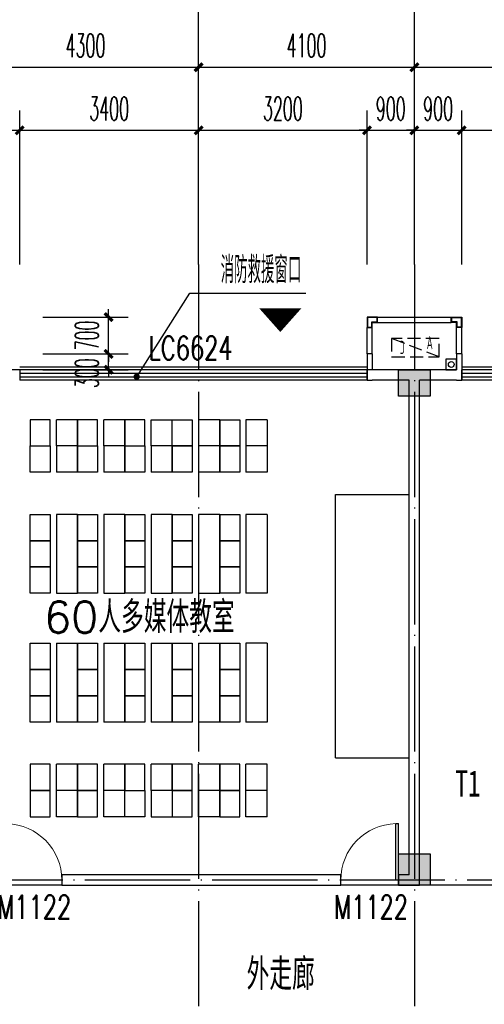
# Model space of a CAD drawing. Extents: x 1779708 to 7299578, y -1121471 to 88434.
# Tile 234 of 256: x 4365967 to 4374795, y -934906 to -916190. Entities that reach past the tile are written whole.
import ezdxf

# ---------------------------------------------------------------- set-up
doc = ezdxf.new("R2010")
doc.units = 0
doc.header["$LTSCALE"] = 1000
doc.header["$MEASUREMENT"] = 0
doc.linetypes.add('DASH', pattern=[0.35, 0.25, -0.1])
doc.linetypes.add('DOTE', pattern=[2.42, 2, -0.2, 0.02, -0.2])
doc.layers.get('0').update_dxf_attribs({"linetype": 'CONTINUOUS'})
doc.layers.get('Defpoints').update_dxf_attribs({"linetype": 'CONTINUOUS'})
for name, color, linetype in [('11111111111111111111111111111', 50, 'DASH'), ('AXIS', 3, 'CONTINUOUS'), ('DIM_LEAD', 3, 'CONTINUOUS'), ('DIM_污水', 3, 'CONTINUOUS'), ('DOTE', 1, 'DOTE'), ('FUR', 9, 'CONTINUOUS'), ('GGSignatureLayer', 7, 'CONTINUOUS'), ('P_PS_DIM', 1, 'CONTINUOUS'), ('PUB_DIM', 3, 'CONTINUOUS'), ('PUB_TEXT', 7, 'CONTINUOUS'), ('SPACE', 7, 'CONTINUOUS'), ('STAIR', 2, 'CONTINUOUS'), ('WALL', 255, 'CONTINUOUS'), ('WINDOW', 2, 'CONTINUOUS'), ('WINDOW_TEXT', 7, 'CONTINUOUS'), ('墙柱', 2, 'CONTINUOUS'), ('室外构件', 4, 'CONTINUOUS'), ('看线', 3, 'CONTINUOUS'), ('空调机位表示', 70, 'CONTINUOUS')]:
    doc.layers.add(name, color=color, linetype=linetype)
doc.styles.add('-宋体', font='simhei.ttf', dxfattribs={"width": 0.7})
doc.styles.add('_TCH_DIM', font='SIMPLEX.shx', dxfattribs={"width": 0.7, "bigfont": 'GBCBIG.shx'})
doc.styles.add('_TCH_DIM_T3', font='SIMPLEX.shx', dxfattribs={"width": 0.494118, "bigfont": 'GBCBIG.shx'})
doc.styles.add('_TCH_SPACE', font='SIMPLEX', dxfattribs={"height": 5, "bigfont": 'GBCBIG'})
doc.styles.add('_TCH_WINDOW', font='SIMPLEX', dxfattribs={"height": 3.5, "bigfont": 'GBCBIG'})
doc.styles.get("Standard").update_dxf_attribs({"font": 'GBENOR', "bigfont": 'GBCBIG'})
doc.dimstyles.new('_TCH_ARCH&&150', dxfattribs={"dimtxt": 446.25, "dimasz": 150, "dimexe": 375, "dimexo": 450, "dimgap": 189.375, "dimtad": 1, "dimdec": 0, "dimzin": 0, "dimdsep": 46, "dimtxsty": '_TCH_DIM_T3', "dimblk": 'ARCHTICK', "dimcen": 0.09, "dimdle": 225, "dimclrt": 7, "dimazin": 2, "dimtfac": 1, "dimtdec": 0, "dimtix": 1, "dimtmove": 2, "dimatfit": 3, "dimfxl": 250, "dimtolj": 1, "dimtzin": 0, "dimarcsym": 0})

# ---------------------------------------------------------------- blocks, each defined once
blk = doc.blocks.new('_ArchTick')
at = {"color": 0, "linetype": 'ByBlock', "const_width": 0.4}
blk.add_lwpolyline([(-0.5, -0.5), (0.5, 0.5)], dxfattribs=at)
blk = doc.blocks.new('*D6815')
at = {"layer": 'AXIS', "color": 0, "lineweight": -2, "transparency": 16777216}
for p, q in [((51200, 149650), (51200, 153325)), ((55500, 149650), (55500, 153325)), ((50975, 152950), (55725, 152950))]:
    blk.add_line(p, q, dxfattribs=at)
at = {"layer": 'Defpoints', "color": 0, "transparency": 16777216}
for p in [(55500, 152950), (51200, 149200), (55500, 149200)]:
    blk.add_point(p, dxfattribs=at)
at = {"layer": 'AXIS', "color": 0, "lineweight": -2, "transparency": 16777216, "xscale": 150, "yscale": 150, "zscale": 150, "rotation": 180}
blk.add_blockref('_ArchTick', (51200, 152950), dxfattribs=at)
at = {"layer": 'AXIS', "color": 0, "lineweight": -2, "transparency": 16777216, "xscale": 150, "yscale": 150, "zscale": 150}
blk.add_blockref('_ArchTick', (55500, 152950), dxfattribs=at)
at = {"layer": 'AXIS', "color": 7, "transparency": 16777216, "insert": (53350, 153363), "char_height": 446.2, "attachment_point": 5, "style": '_TCH_DIM_T3'}
blk.add_mtext('\\A1;4300', dxfattribs=at)
blk = doc.blocks.new('*D6816')
at = {"layer": 'AXIS', "color": 0, "lineweight": -2, "transparency": 16777216}
for p, q in [((55500, 149650), (55500, 153325)), ((59600, 149650), (59600, 153325)), ((55275, 152950), (59825, 152950))]:
    blk.add_line(p, q, dxfattribs=at)
at = {"layer": 'Defpoints', "color": 0, "transparency": 16777216}
for p in [(59600, 152950), (55500, 149200), (59600, 149200)]:
    blk.add_point(p, dxfattribs=at)
at = {"layer": 'AXIS', "color": 0, "lineweight": -2, "transparency": 16777216, "xscale": 150, "yscale": 150, "zscale": 150, "rotation": 180}
blk.add_blockref('_ArchTick', (55500, 152950), dxfattribs=at)
at = {"layer": 'AXIS', "color": 0, "lineweight": -2, "transparency": 16777216, "xscale": 150, "yscale": 150, "zscale": 150}
blk.add_blockref('_ArchTick', (59600, 152950), dxfattribs=at)
at = {"layer": 'AXIS', "color": 7, "transparency": 16777216, "insert": (57550, 153363), "char_height": 446.2, "attachment_point": 5, "style": '_TCH_DIM_T3'}
blk.add_mtext('\\A1;4100', dxfattribs=at)
blk = doc.blocks.new('*D6817')
at = {"layer": 'AXIS', "color": 0, "lineweight": -2, "transparency": 16777216}
for p, q in [((59600, 149650), (59600, 153325)), ((64000, 149650), (64000, 153325)), ((59375, 152950), (64225, 152950))]:
    blk.add_line(p, q, dxfattribs=at)
at = {"layer": 'Defpoints', "color": 0, "transparency": 16777216}
for p in [(64000, 152950), (59600, 149200), (64000, 149200)]:
    blk.add_point(p, dxfattribs=at)
at = {"layer": 'AXIS', "color": 0, "lineweight": -2, "transparency": 16777216, "xscale": 150, "yscale": 150, "zscale": 150, "rotation": 180}
blk.add_blockref('_ArchTick', (59600, 152950), dxfattribs=at)
at = {"layer": 'AXIS', "color": 0, "lineweight": -2, "transparency": 16777216, "xscale": 150, "yscale": 150, "zscale": 150}
blk.add_blockref('_ArchTick', (64000, 152950), dxfattribs=at)
at = {"layer": 'AXIS', "color": 7, "transparency": 16777216, "insert": (61800, 153363), "char_height": 446.2, "attachment_point": 5, "style": '_TCH_DIM_T3'}
blk.add_mtext('\\A1;4400', dxfattribs=at)
blk = doc.blocks.new('zy')
at = {"layer": 'FUR', "color": 253}
for p, q in [((3615193, -1996551), (3615193, -1997051)), ((3615593, -1996551), (3615593, -1997051))]:
    blk.add_line(p, q, dxfattribs=at)
blk.add_lwpolyline([(3614693, -1996551), (3615073, -1996551), (3615073, -1997051), (3614693, -1997051)], close=True, dxfattribs=at)
blk = doc.blocks.new('A$C62770E1D')
at = {"layer": 'FUR'}
for p, q in [((2700, 7600), (2300, 7600)), ((3600, 7600), (3200, 7600)), ((4100, 7600), (4500, 7600)), ((5400, 7600), (5000, 7600)), ((6300, 7600), (5900, 7600)), ((2700, 7100), (2300, 7100)), ((2700, 7100), (2300, 7100)), ((2700, 7100), (2300, 7100)), ((2700, 7100), (2300, 7100)), ((3600, 7100), (3200, 7100)), ((3600, 7100), (3200, 7100)), ((4500, 7100), (4100, 7100)), ((5400, 7100), (5000, 7100)), ((6300, 7100), (5900, 7100)), ((2700, 6600), (2300, 6600)), ((3600, 6600), (3200, 6600)), ((4500, 6600), (4100, 6600)), ((5400, 6600), (5000, 6600)), ((6300, 6600), (5900, 6600)), ((2700, 5800), (2300, 5800)), ((3600, 5800), (3200, 5800)), ((4500, 5800), (4100, 5800)), ((5400, 5800), (5000, 5800)), ((6300, 5800), (5900, 5800)), ((2700, 1850), (2300, 1850)), ((3600, 1850), (3200, 1850)), ((4500, 1850), (4100, 1850)), ((5400, 1850), (5000, 1850)), ((6300, 1850), (5900, 1850)), ((2700, 1050), (2300, 1050)), ((3600, 1050), (3200, 1050)), ((4500, 1050), (4100, 1050)), ((5400, 1050), (5000, 1050)), ((6300, 1050), (5900, 1050)), ((2700, 550), (2300, 550)), ((2700, 550), (2300, 550)), ((3600, 550), (3200, 550)), ((3600, 550), (3200, 550)), ((4500, 550), (4100, 550)), ((5400, 550), (5000, 550)), ((6300, 550), (5900, 550)), ((2700, 50), (2300, 50)), ((3600, 50), (3200, 50)), ((5400, 50), (5000, 50)), ((6300, 50), (5900, 50))]:
    blk.add_line(p, q, dxfattribs=at)
at = {"layer": 'FUR', "color": 9}
for p, q in [((7600, 1175), (7600, 6175)), ((7600, 6175), (9000, 6175)), ((7600, 1175), (9000, 1175))]:
    blk.add_line(p, q, dxfattribs=at)
at = {"layer": 'FUR', "color": 253}
for p, q in [((4100, 550), (4100, 50)), ((4500, 550), (4500, 50)), ((4100, 50), (4500, 50))]:
    blk.add_line(p, q, dxfattribs=at)
at = {"layer": 'FUR'}
for points in [[(2300, 4300), (2700, 4300)], [(3200, 4300), (3600, 4300)], [(4100, 4300), (4500, 4300)], [(5000, 4300), (5400, 4300)], [(6300, 4300), (5900, 4300)], [(2300, 3350), (2700, 3350)], [(3200, 3350), (3600, 3350)], [(4100, 3350), (4500, 3350)], [(5000, 3350), (5400, 3350)], [(6300, 3350), (5900, 3350)]]:
    blk.add_lwpolyline(points, dxfattribs=at)
at = {"layer": 'FUR', "color": 253}
blk.add_lwpolyline([(3600, 550), (3980, 550), (3980, 50), (3600, 50)], close=True, dxfattribs=at)
at = {"layer": 'FUR', "xscale": -1, "rotation": 180}
for p in [(-3612893, -1989451), (-3611993, -1989451), (-3611093, -1989451)]:
    blk.add_blockref('zy', p, dxfattribs=at)
at = {"layer": 'FUR'}
for p in [(-3610193, 2004151), (-3609293, 2004151), (-3612893, 2003651), (-3611993, 2003651), (-3611093, 2003651), (-3610193, 2003651), (-3609293, 2003651), (-3612893, 2002351), (-3611993, 2002351), (-3611093, 2002351), (-3610193, 2002351), (-3609293, 2002351), (-3612893, 2001851), (-3611993, 2001851), (-3611093, 2001851), (-3610193, 2001851), (-3609293, 2001851), (-3612893, 2001351), (-3611993, 2001351), (-3611093, 2001351), (-3610193, 2001351), (-3609293, 2001351), (-3612893, 1999901), (-3611993, 1999901), (-3611093, 1999901), (-3610193, 1999901), (-3609293, 1999901), (-3612893, 1999401), (-3611993, 1999401), (-3611093, 1999401), (-3610193, 1999401), (-3609293, 1999401), (-3612893, 1998901), (-3611993, 1998901), (-3611093, 1998901), (-3610193, 1998901), (-3609293, 1998901)]:
    blk.add_blockref('zy', p, dxfattribs=at)
at = {"layer": 'FUR', "extrusion": (0, 0, -1), "zscale": -1, "rotation": 180}
for p in [(3612893, -1996001), (3611993, -1996001), (3611093, -1996001), (3610193, -1996001), (3609293, -1996001), (3612893, -1996501), (3611993, -1996501), (3610193, -1996501), (3609293, -1996501)]:
    blk.add_blockref('zy', p, dxfattribs=at)
blk = doc.blocks.new('A$C46E9187A')
at = {"layer": '空调机位表示', "linetype": 'DASH'}
blk.add_lwpolyline([(0, 0), (0, 350), (900, 350), (900, 0)], close=True, dxfattribs=at)
blk.add_lwpolyline([(0, 0), (900, 350)], dxfattribs=at)
at = {"layer": '空调机位表示', "width": 0.6}
for s, p in [('A', (118, 145)), ('C', (651, 55))]:
    blk.add_text(s, height=250, dxfattribs=at).set_placement(p)
blk = doc.blocks.new('a1')
at = {"layer": '11111111111111111111111111111'}
for p, q in [((59122, 49136), (59122, 48936)), ((59322, 49136), (59122, 49136)), ((59322, 48936), (59322, 49136)), ((59122, 48936), (59322, 48936))]:
    blk.add_line(p, q, dxfattribs=at)
blk = doc.blocks.new('$WINLIB2D$00000001')
at = {"color": 0}
for points in [[(-0.5, 0.5), (-0.5, -0.5)], [(-0.5, 0.5), (0.5, 0.5)], [(0.5, -0.5), (0.5, 0.5)], [(0.5, 0.1667), (-0.5, 0.1667)], [(0.5, -0.1667), (-0.5, -0.1667)], [(-0.5, -0.5), (0.5, -0.5)]]:
    blk.add_lwpolyline(points, dxfattribs=at)
blk = doc.blocks.new('$DorLib2D$00000001')
for p, q in [((0.45, 0.975), (0.5, 0.975)), ((0.45, 0), (0.45, 0.975)), ((0.5, 0), (0.5, 0.975)), ((0.5, 0), (0.45, 0))]:
    blk.add_line(p, q)
at = {"lineweight": 13}
blk.add_arc((0.475, 0), 0.975, 91.4693, 180, dxfattribs=at)
blk = doc.blocks.new('*D4647')
at = {"layer": 'Defpoints', "color": 0, "transparency": 16777216}
for p in [(4377567, -918293), (4374367, -921293), (4377567, -921293)]:
    blk.add_point(p, dxfattribs=at)
at = {"layer": 'PUB_DIM', "color": 0, "lineweight": -2, "transparency": 16777216}
for p, q in [((4374367, -920843), (4374367, -917918)), ((4377567, -920843), (4377567, -917918)), ((4374142, -918293), (4377792, -918293))]:
    blk.add_line(p, q, dxfattribs=at)
at = {"layer": 'PUB_DIM', "color": 0, "lineweight": -2, "transparency": 16777216, "xscale": 150, "yscale": 150, "zscale": 150, "rotation": 180}
blk.add_blockref('_ArchTick', (4374367, -918293), dxfattribs=at)
at = {"layer": 'PUB_DIM', "color": 0, "lineweight": -2, "transparency": 16777216, "xscale": 150, "yscale": 150, "zscale": 150}
blk.add_blockref('_ArchTick', (4377567, -918293), dxfattribs=at)
at = {"layer": 'PUB_DIM', "color": 7, "transparency": 16777216, "insert": (4375967, -917881), "char_height": 446.2, "attachment_point": 5, "style": '_TCH_DIM_T3'}
blk.add_mtext('\\A1;3200', dxfattribs=at)
blk = doc.blocks.new('*D4648')
at = {"layer": 'Defpoints', "color": 0, "transparency": 16777216}
for p in [(4374367, -918293), (4373467, -921293), (4374367, -921293)]:
    blk.add_point(p, dxfattribs=at)
at = {"layer": 'PUB_DIM', "color": 0, "lineweight": -2, "transparency": 16777216}
for p, q in [((4373467, -920843), (4373467, -917918)), ((4374367, -920843), (4374367, -917918)), ((4373467, -918293), (4373317, -918293)), ((4373467, -918293), (4374367, -918293)), ((4374367, -918293), (4374517, -918293))]:
    blk.add_line(p, q, dxfattribs=at)
at = {"layer": 'PUB_DIM', "color": 0, "lineweight": -2, "transparency": 16777216, "xscale": 150, "yscale": 150, "zscale": 150}
blk.add_blockref('_ArchTick', (4373467, -918293), dxfattribs=at)
at = {"layer": 'PUB_DIM', "color": 0, "lineweight": -2, "transparency": 16777216, "xscale": 150, "yscale": 150, "zscale": 150, "rotation": 180}
blk.add_blockref('_ArchTick', (4374367, -918293), dxfattribs=at)
at = {"layer": 'PUB_DIM', "color": 7, "transparency": 16777216, "insert": (4373917, -917881), "char_height": 446.2, "attachment_point": 5, "style": '_TCH_DIM_T3'}
blk.add_mtext('\\A1;900', dxfattribs=at)
blk = doc.blocks.new('*D4649')
at = {"layer": 'Defpoints', "color": 0, "transparency": 16777216}
for p in [(4373467, -918293), (4372567, -921293), (4373467, -921293)]:
    blk.add_point(p, dxfattribs=at)
at = {"layer": 'PUB_DIM', "color": 0, "lineweight": -2, "transparency": 16777216}
for p, q in [((4372567, -920843), (4372567, -917918)), ((4373467, -920843), (4373467, -917918)), ((4372567, -918293), (4372417, -918293)), ((4372567, -918293), (4373467, -918293)), ((4373467, -918293), (4373617, -918293))]:
    blk.add_line(p, q, dxfattribs=at)
at = {"layer": 'PUB_DIM', "color": 0, "lineweight": -2, "transparency": 16777216, "xscale": 150, "yscale": 150, "zscale": 150}
blk.add_blockref('_ArchTick', (4372567, -918293), dxfattribs=at)
at = {"layer": 'PUB_DIM', "color": 0, "lineweight": -2, "transparency": 16777216, "xscale": 150, "yscale": 150, "zscale": 150, "rotation": 180}
blk.add_blockref('_ArchTick', (4373467, -918293), dxfattribs=at)
at = {"layer": 'PUB_DIM', "color": 7, "transparency": 16777216, "insert": (4373017, -917881), "char_height": 446.2, "attachment_point": 5, "style": '_TCH_DIM_T3'}
blk.add_mtext('\\A1;900', dxfattribs=at)
blk = doc.blocks.new('*D4650')
at = {"layer": 'Defpoints', "color": 0, "transparency": 16777216}
for p in [(4372567, -918293), (4369367, -921293), (4372567, -921293)]:
    blk.add_point(p, dxfattribs=at)
at = {"layer": 'PUB_DIM', "color": 0, "lineweight": -2, "transparency": 16777216}
for p, q in [((4369367, -920843), (4369367, -917918)), ((4372567, -920843), (4372567, -917918)), ((4369142, -918293), (4372792, -918293))]:
    blk.add_line(p, q, dxfattribs=at)
at = {"layer": 'PUB_DIM', "color": 0, "lineweight": -2, "transparency": 16777216, "xscale": 150, "yscale": 150, "zscale": 150, "rotation": 180}
blk.add_blockref('_ArchTick', (4369367, -918293), dxfattribs=at)
at = {"layer": 'PUB_DIM', "color": 0, "lineweight": -2, "transparency": 16777216, "xscale": 150, "yscale": 150, "zscale": 150}
blk.add_blockref('_ArchTick', (4372567, -918293), dxfattribs=at)
at = {"layer": 'PUB_DIM', "color": 7, "transparency": 16777216, "insert": (4370967, -917881), "char_height": 446.2, "attachment_point": 5, "style": '_TCH_DIM_T3'}
blk.add_mtext('\\A1;3200', dxfattribs=at)
blk = doc.blocks.new('*D4651')
at = {"layer": 'Defpoints', "color": 0, "transparency": 16777216}
for p in [(4369367, -918293), (4365967, -921293), (4369367, -921293)]:
    blk.add_point(p, dxfattribs=at)
at = {"layer": 'PUB_DIM', "color": 0, "lineweight": -2, "transparency": 16777216}
for p, q in [((4365967, -920843), (4365967, -917918)), ((4369367, -920843), (4369367, -917918)), ((4365742, -918293), (4369592, -918293))]:
    blk.add_line(p, q, dxfattribs=at)
at = {"layer": 'PUB_DIM', "color": 0, "lineweight": -2, "transparency": 16777216, "xscale": 150, "yscale": 150, "zscale": 150, "rotation": 180}
blk.add_blockref('_ArchTick', (4365967, -918293), dxfattribs=at)
at = {"layer": 'PUB_DIM', "color": 0, "lineweight": -2, "transparency": 16777216, "xscale": 150, "yscale": 150, "zscale": 150}
blk.add_blockref('_ArchTick', (4369367, -918293), dxfattribs=at)
at = {"layer": 'PUB_DIM', "color": 7, "transparency": 16777216, "insert": (4367667, -917881), "char_height": 446.2, "attachment_point": 5, "style": '_TCH_DIM_T3'}
blk.add_mtext('\\A1;3400', dxfattribs=at)
blk = doc.blocks.new('*D4652')
at = {"layer": 'Defpoints', "color": 0, "transparency": 16777216}
for p in [(4365967, -918293), (4365067, -921293), (4365967, -921293)]:
    blk.add_point(p, dxfattribs=at)
at = {"layer": 'PUB_DIM', "color": 0, "lineweight": -2, "transparency": 16777216}
for p, q in [((4365067, -920843), (4365067, -917918)), ((4365967, -920843), (4365967, -917918)), ((4365067, -918293), (4364917, -918293)), ((4365067, -918293), (4365967, -918293)), ((4365967, -918293), (4366117, -918293))]:
    blk.add_line(p, q, dxfattribs=at)
at = {"layer": 'PUB_DIM', "color": 0, "lineweight": -2, "transparency": 16777216, "xscale": 150, "yscale": 150, "zscale": 150}
blk.add_blockref('_ArchTick', (4365067, -918293), dxfattribs=at)
at = {"layer": 'PUB_DIM', "color": 0, "lineweight": -2, "transparency": 16777216, "xscale": 150, "yscale": 150, "zscale": 150, "rotation": 180}
blk.add_blockref('_ArchTick', (4365967, -918293), dxfattribs=at)
at = {"layer": 'PUB_DIM', "color": 7, "transparency": 16777216, "insert": (4365517, -917881), "char_height": 446.2, "attachment_point": 5, "style": '_TCH_DIM_T3'}
blk.add_mtext('\\A1;900', dxfattribs=at)
blk = doc.blocks.new('*D6465')
at = {"layer": 'Defpoints', "color": 0, "transparency": 16777216}
for p in [(4365957, -921843), (4367655, -921843), (4365957, -922543)]:
    blk.add_point(p, dxfattribs=at)
at = {"layer": 'PUB_DIM', "color": 0, "lineweight": -2, "transparency": 16777216}
for p, q in [((4367655, -921843), (4367655, -921693)), ((4366407, -921843), (4368030, -921843)), ((4367655, -922543), (4367655, -921843)), ((4366407, -922543), (4368030, -922543)), ((4367655, -922543), (4367655, -922693))]:
    blk.add_line(p, q, dxfattribs=at)
at = {"layer": 'PUB_DIM', "color": 0, "lineweight": -2, "transparency": 16777216, "xscale": 150, "yscale": 150, "zscale": 150}
for p, rotation in [((4367655, -921843), 270), ((4367655, -922543), 90)]:
    blk.add_blockref('_ArchTick', p, dxfattribs=dict(at, rotation=rotation))
at = {"layer": 'PUB_DIM', "color": 7, "transparency": 16777216, "insert": (4367242, -922193), "char_height": 446.2, "attachment_point": 5, "rotation": 90, "style": '_TCH_DIM_T3'}
blk.add_mtext('\\A1;700', dxfattribs=at)
blk = doc.blocks.new('*D6466')
at = {"layer": 'Defpoints', "color": 0, "transparency": 16777216}
for p in [(4365957, -922543), (4367655, -922543), (4365957, -922843)]:
    blk.add_point(p, dxfattribs=at)
at = {"layer": 'PUB_DIM', "color": 0, "lineweight": -2, "transparency": 16777216}
for p, q in [((4367655, -922543), (4367655, -922393)), ((4366407, -922543), (4368030, -922543)), ((4367655, -922843), (4367655, -922543)), ((4366407, -922843), (4368030, -922843)), ((4367655, -922843), (4367655, -922993))]:
    blk.add_line(p, q, dxfattribs=at)
at = {"layer": 'PUB_DIM', "color": 0, "lineweight": -2, "transparency": 16777216, "xscale": 150, "yscale": 150, "zscale": 150}
for p, rotation in [((4367655, -922543), 270), ((4367655, -922843), 90)]:
    blk.add_blockref('_ArchTick', p, dxfattribs=dict(at, rotation=rotation))
at = {"layer": 'PUB_DIM', "color": 7, "transparency": 16777216, "insert": (4367242, -922910), "char_height": 446.2, "attachment_point": 5, "rotation": 90, "style": '_TCH_DIM_T3'}
blk.add_mtext('\\A1;300', dxfattribs=at)
blk = doc.blocks.new('A$C159220C3')
at = {"layer": 'AXIS'}
for p, q in [((55500, 149200), (55500, 155200)), ((59600, 149200), (59600, 155200))]:
    blk.add_line(p, q, dxfattribs=at)
at = {"layer": 'DOTE'}
for p, q in [((55500, 149200), (55500, 7200)), ((59600, 149200), (59600, 7200)), ((86800, 147200), (7200, 147200)), ((86800, 137500), (7200, 137500))]:
    blk.add_line(p, q, dxfattribs=at)
at = {"layer": 'AXIS'}
for p1, p2, picture, middle in [((51200, 149200), (55500, 149200), '*D6815', (53350, 153362.5)), ((55500, 149200), (59600, 149200), '*D6816', (57550, 153362.5)), ((59600, 149200), (64000, 149200), '*D6817', (61800, 153362.5))]:
    dim = blk.add_aligned_dim(p1=p1, p2=p2, distance=3750, dimstyle='_TCH_ARCH&&150', dxfattribs=at)
    dim.commit()
    dim.dimension.update_dxf_attribs({"geometry": picture, "text_midpoint": middle})

msp = doc.modelspace()

# ---------------------------------------------------------------- hatches: boundary and pattern name
at = {"layer": '墙柱'}
h = msp.add_hatch(color=256, dxfattribs=at)
h.paths.add_polyline_path([(4323067.1, -1009843.3), (4324067.1, -1009843.3), (4324067.1, -1010343.3), (4323067.1, -1010343.3)])
h.paths.add_polyline_path([(4323067.1, -1016093.3), (4324067.1, -1016093.3), (4324067.1, -1016593.3), (4323067.1, -1016593.3)])
h.paths.add_polyline_path([(4323067.1, -1022643.3), (4324067.1, -1022643.3), (4324067.1, -1023143.3), (4323067.1, -1023143.3)])
h.paths.add_polyline_path([(4397967.1, -1051543.3), (4398667.1, -1051543.3), (4398667.1, -1051043.3), (4397967.1, -1051043.3)])
h.paths.add_polyline_path([(4347917.1, -1019143.3), (4348617.1, -1019143.3), (4348617.1, -1019643.3), (4347917.1, -1019643.3)])
h.paths.add_polyline_path([(4389917.1, -1051543.3), (4390617.1, -1051543.3), (4390617.1, -1051043.3), (4389917.1, -1051043.3)])
h.paths.add_polyline_path([(4347917.1, -1051543.3), (4348617.1, -1051543.3), (4348617.1, -1051043.3), (4347917.1, -1051043.3)])
h.paths.add_polyline_path([(4323567.1, -1028493.3), (4324067.1, -1028493.3), (4324067.1, -1028993.3), (4323567.1, -1028993.3)])
h.paths.add_polyline_path([(4350197.1, -1045743.3), (4350197.1, -1045443.3), (4349297.1, -1045443.3), (4349297.1, -1045743.3)])
h.paths.add_polyline_path([(4377567.1, -1060843.3), (4378067.1, -1060843.3), (4378067.1, -1060343.3), (4377567.1, -1060343.3)])
h.paths.add_polyline_path([(4339667.1, -1009843.3), (4340167.1, -1009843.3), (4340167.1, -1010343.3), (4339667.1, -1010343.3)])
h.paths.add_polyline_path([(4347967.1, -1009843.3), (4348567.1, -1009843.3), (4348567.1, -1010343.3), (4347967.1, -1010343.3)])
h.paths.add_polyline_path([(4365067.1, -1019043.3), (4365667.1, -1019043.3), (4365667.1, -1019643.3), (4365067.1, -1019643.3)])
h.paths.add_polyline_path([(4381567.1, -1027843.3), (4382167.1, -1027843.3), (4382167.1, -1028443.3), (4381567.1, -1028443.3)])
h.paths.add_polyline_path([(4336067.1, -1015993.3), (4336567.1, -1015993.3), (4336567.1, -1016693.3), (4336067.1, -1016693.3)])
h.paths.add_polyline_path([(4389767.1, -1023743.3), (4390267.1, -1023743.3), (4390267.1, -1024243.3), (4389767.1, -1024243.3)])
h.paths.add_polyline_path([(4339567.1, -1048043.3), (4340167.1, -1048043.3), (4340167.1, -1047543.3), (4339567.1, -1047543.3)])
h.paths.add_polyline_path([(4343767.1, -1041443.3), (4344267.1, -1041443.3), (4344267.1, -1040943.3), (4343767.1, -1040943.3)])
h.paths.add_polyline_path([(4343767.1, -1034843.3), (4344267.1, -1034843.3), (4344267.1, -1034343.3), (4343767.1, -1034343.3)])
h.paths.add_polyline_path([(4336067.1, -1029093.3), (4336567.1, -1029093.3), (4336567.1, -1028393.3), (4336067.1, -1028393.3)])
h.paths.add_polyline_path([(4343767.1, -1022643.3), (4344267.1, -1022643.3), (4344267.1, -1023143.3), (4343767.1, -1023143.3)])
h.paths.add_polyline_path([(4336067.1, -1009843.3), (4336567.1, -1009843.3), (4336567.1, -1010343.3), (4336067.1, -1010343.3)])
h.paths.add_polyline_path([(4377967.1, -1036343.3), (4377467.1, -1036343.3), (4377467.1, -1035843.3), (4377967.1, -1035843.3)])
h.paths.add_polyline_path([(4397967.1, -1019143.3), (4398667.1, -1019143.3), (4398667.1, -1019643.3), (4397967.1, -1019643.3)])
h.paths.add_polyline_path([(4331467.1, -1048043.3), (4331967.1, -1048043.3), (4331967.1, -1047543.3), (4331467.1, -1047543.3)])
h.paths.add_polyline_path([(4389917.1, -1036443.3), (4390617.1, -1036443.3), (4390617.1, -1035843.3), (4389917.1, -1035843.3)])
h.paths.add_polyline_path([(4397967.1, -1035843.3), (4398667.1, -1035843.3), (4398667.1, -1036443.3), (4397967.1, -1036443.3)])
h.paths.add_polyline_path([(4381567.1, -1035843.3), (4382167.1, -1035843.3), (4382167.1, -1036443.3), (4381567.1, -1036443.3)])
h.paths.add_polyline_path([(4389767.1, -1027943.3), (4390267.1, -1027943.3), (4390267.1, -1028443.3), (4389767.1, -1028443.3)])
h.paths.add_polyline_path([(4377467.1, -1027943.3), (4377967.1, -1027943.3), (4377967.1, -1028443.3), (4377467.1, -1028443.3)])
h.paths.add_polyline_path([(4373217.1, -1048043.3), (4373717.1, -1048043.3), (4373717.1, -1047543.3), (4373217.1, -1047543.3)])
h.paths.add_polyline_path([(4369267.1, -1009843.3), (4369767.1, -1009843.3), (4369767.1, -1010343.3), (4369267.1, -1010343.3)])
h.paths.add_polyline_path([(4365567.1, -1022643.3), (4365067.1, -1022643.3), (4365067.1, -1023143.3), (4365567.1, -1023143.3)])
h.paths.add_polyline_path([(4365567.1, -1009843.3), (4365067.1, -1009843.3), (4365067.1, -1010343.3), (4365567.1, -1010343.3)])
h.paths.add_polyline_path([(4347967.1, -1022643.3), (4348467.1, -1022643.3), (4348467.1, -1023143.3), (4347967.1, -1023143.3)])
h.paths.add_polyline_path([(4343767.1, -1028993.3), (4344267.1, -1028993.3), (4344267.1, -1028493.3), (4343767.1, -1028493.3)])
h.paths.add_polyline_path([(4336067.1, -1023343.3), (4336567.1, -1023343.3), (4336567.1, -1022643.3), (4336067.1, -1022643.3)])
h.paths.add_polyline_path([(4339567.1, -1034843.3), (4340167.1, -1034843.3), (4340167.1, -1034343.3), (4339567.1, -1034343.3)])
h.paths.add_polyline_path([(4331167.1, -1034843.3), (4331767.1, -1034843.3), (4331767.1, -1034343.3), (4331167.1, -1034343.3)])
h.paths.add_polyline_path([(4323067.1, -1034843.3), (4324067.1, -1034843.3), (4324067.1, -1034343.3), (4323067.1, -1034343.3)])
h.paths.add_polyline_path([(4339567.1, -1041543.3), (4340167.1, -1041543.3), (4340167.1, -1040943.3), (4339567.1, -1040943.3)])
h.paths.add_polyline_path([(4331467.1, -1041543.3), (4331967.1, -1041543.3), (4331967.1, -1040943.3), (4331467.1, -1040943.3)])
h.paths.add_polyline_path([(4397967.1, -1022343.3), (4398667.1, -1022343.3), (4398667.1, -1022843.3), (4397967.1, -1022843.3)])
h.paths.add_polyline_path([(4398167.1, -1009843.3), (4398667.1, -1009843.3), (4398667.1, -1010343.3), (4398167.1, -1010343.3)])
h.paths.add_polyline_path([(4389917.1, -1018943.3), (4390617.1, -1018943.3), (4390617.1, -1019643.3), (4389917.1, -1019643.3)])
h.paths.add_polyline_path([(4389867.1, -1009843.3), (4390667.1, -1009843.3), (4390667.1, -1010343.3), (4389867.1, -1010343.3)])
h.paths.add_polyline_path([(4381517.1, -1018943.3), (4382217.1, -1018943.3), (4382217.1, -1019643.3), (4381517.1, -1019643.3)])
h.paths.add_polyline_path([(4381567.1, -1009843.3), (4382167.1, -1009843.3), (4382167.1, -1010343.3), (4381567.1, -1010343.3)])
h.paths.add_polyline_path([(4373217.1, -1022643.3), (4373717.1, -1022643.3), (4373717.1, -1023143.3), (4373217.1, -1023143.3)])
h.paths.add_polyline_path([(4373117.1, -1019143.3), (4373817.1, -1019143.3), (4373817.1, -1019643.3), (4373117.1, -1019643.3)])
h.paths.add_polyline_path([(4373217.1, -1009843.3), (4373717.1, -1009843.3), (4373717.1, -1010343.3), (4373217.1, -1010343.3)])
h.paths.add_polyline_path([(4356167.1, -1022643.3), (4356667.1, -1022643.3), (4356667.1, -1023143.3), (4356167.1, -1023143.3)])
h.paths.add_polyline_path([(4356067.1, -1019043.3), (4356667.1, -1019043.3), (4356667.1, -1019643.3), (4356067.1, -1019643.3)])
h.paths.add_polyline_path([(4339567.1, -1019043.3), (4340167.1, -1019043.3), (4340167.1, -1019643.3), (4339567.1, -1019643.3)])
h.paths.add_polyline_path([(4356167.1, -1009843.3), (4356667.1, -1009843.3), (4356667.1, -1010343.3), (4356167.1, -1010343.3)])
h.paths.add_polyline_path([(4389917.1, -1048043.3), (4390617.1, -1048043.3), (4390617.1, -1047443.3), (4389917.1, -1047443.3)])
h.paths.add_polyline_path([(4397967.1, -1060843.3), (4398667.1, -1060843.3), (4398667.1, -1060343.3), (4397967.1, -1060343.3)])
h.paths.add_polyline_path([(4389967.1, -1060843.3), (4390567.1, -1060843.3), (4390567.1, -1060343.3), (4389967.1, -1060343.3)])
h.paths.add_polyline_path([(4381567.1, -1048043.3), (4382167.1, -1048043.3), (4382167.1, -1047443.3), (4381567.1, -1047443.3)])
h.paths.add_polyline_path([(4381517.1, -1051543.3), (4382217.1, -1051543.3), (4382217.1, -1051043.3), (4381517.1, -1051043.3)])
h.paths.add_polyline_path([(4381617.1, -1060843.3), (4382117.1, -1060843.3), (4382117.1, -1060343.3), (4381617.1, -1060343.3)])
h.paths.add_polyline_path([(4373167.1, -1051643.3), (4373767.1, -1051643.3), (4373767.1, -1051043.3), (4373167.1, -1051043.3)])
h.paths.add_polyline_path([(4373167.1, -1060843.3), (4373767.1, -1060843.3), (4373767.1, -1060343.3), (4373167.1, -1060343.3)])
h.paths.add_polyline_path([(4365067.1, -1048043.3), (4365567.1, -1048043.3), (4365567.1, -1047543.3), (4365067.1, -1047543.3)])
h.paths.add_polyline_path([(4365067.1, -1051643.3), (4365667.1, -1051643.3), (4365667.1, -1051043.3), (4365067.1, -1051043.3)])
h.paths.add_polyline_path([(4356167.1, -1048043.3), (4356667.1, -1048043.3), (4356667.1, -1047543.3), (4356167.1, -1047543.3)])
h.paths.add_polyline_path([(4348127.1, -1048043.3), (4348727.1, -1048043.3), (4348727.1, -1047643.3), (4348127.1, -1047643.3)])
h.paths.add_polyline_path([(4356067.1, -1051643.3), (4356667.1, -1051643.3), (4356667.1, -1051043.3), (4356067.1, -1051043.3)])
h.paths.add_polyline_path([(4323067.1, -1048343.3), (4323767.1, -1048343.3), (4323767.1, -1047843.3), (4323067.1, -1047843.3)])
h.paths.add_polyline_path([(4323067.1, -1051543.3), (4323767.1, -1051543.3), (4323767.1, -1051043.3), (4323067.1, -1051043.3)])
h.paths.add_polyline_path([(4331117.1, -1051543.3), (4331817.1, -1051543.3), (4331817.1, -1051043.3), (4331117.1, -1051043.3)])
h.paths.add_polyline_path([(4339567.1, -1051643.3), (4340167.1, -1051643.3), (4340167.1, -1051043.3), (4339567.1, -1051043.3)])
h.paths.add_polyline_path([(4365067.1, -1060843.3), (4365567.1, -1060843.3), (4365567.1, -1060343.3), (4365067.1, -1060343.3)])
h.paths.add_polyline_path([(4356167.1, -1060843.3), (4356667.1, -1060843.3), (4356667.1, -1060343.3), (4356167.1, -1060343.3)])
h.paths.add_polyline_path([(4347967.1, -1060843.3), (4348567.1, -1060843.3), (4348567.1, -1060343.3), (4347967.1, -1060343.3)])
h.paths.add_polyline_path([(4339567.1, -1060843.3), (4340167.1, -1060843.3), (4340167.1, -1060343.3), (4339567.1, -1060343.3)])
h.paths.add_polyline_path([(4331117.1, -1060843.3), (4331817.1, -1060843.3), (4331817.1, -1060343.3), (4331117.1, -1060343.3)])
h.paths.add_polyline_path([(4323067.1, -1060843.3), (4323567.1, -1060843.3), (4323567.1, -1060343.3), (4323067.1, -1060343.3)])
h.paths.add_polyline_path([(4397967.1, -1048043.3), (4398667.1, -1048043.3), (4398667.1, -1047443.3), (4397967.1, -1047443.3)])
h.paths.add_polyline_path([(4323067.1, -973843.3), (4324067.1, -973843.3), (4324067.1, -973343.3), (4323067.1, -973343.3)])
h.paths.add_polyline_path([(4323067.1, -967593.3), (4324067.1, -967593.3), (4324067.1, -967093.3), (4323067.1, -967093.3)])
h.paths.add_polyline_path([(4323067.1, -961043.3), (4324067.1, -961043.3), (4324067.1, -960543.3), (4323067.1, -960543.3)])
h.paths.add_polyline_path([(4397967.1, -932143.3), (4398667.1, -932143.3), (4398667.1, -932643.3), (4397967.1, -932643.3)])
h.paths.add_polyline_path([(4347917.1, -964543.3), (4348617.1, -964543.3), (4348617.1, -964043.3), (4347917.1, -964043.3)])
h.paths.add_polyline_path([(4389917.1, -932143.3), (4390617.1, -932143.3), (4390617.1, -932643.3), (4389917.1, -932643.3)])
h.paths.add_polyline_path([(4347917.1, -932143.3), (4348617.1, -932143.3), (4348617.1, -932643.3), (4347917.1, -932643.3)])
h.paths.add_polyline_path([(4323567.1, -955193.3), (4324067.1, -955193.3), (4324067.1, -954693.3), (4323567.1, -954693.3)])
h.paths.add_polyline_path([(4350197.1, -937943.3), (4350197.1, -938243.3), (4349297.1, -938243.3), (4349297.1, -937943.3)])
h.paths.add_polyline_path([(4377567.1, -922843.3), (4378067.1, -922843.3), (4378067.1, -923343.3), (4377567.1, -923343.3)])
h.paths.add_polyline_path([(4339667.1, -973843.3), (4340167.1, -973843.3), (4340167.1, -973343.3), (4339667.1, -973343.3)])
h.paths.add_polyline_path([(4347967.1, -973843.3), (4348567.1, -973843.3), (4348567.1, -973343.3), (4347967.1, -973343.3)])
h.paths.add_polyline_path([(4365067.1, -964643.3), (4365667.1, -964643.3), (4365667.1, -964043.3), (4365067.1, -964043.3)])
h.paths.add_polyline_path([(4381567.1, -955843.3), (4382167.1, -955843.3), (4382167.1, -955243.3), (4381567.1, -955243.3)])
h.paths.add_polyline_path([(4336067.1, -967693.3), (4336567.1, -967693.3), (4336567.1, -966993.3), (4336067.1, -966993.3)])
h.paths.add_polyline_path([(4389767.1, -959943.3), (4390267.1, -959943.3), (4390267.1, -959443.3), (4389767.1, -959443.3)])
h.paths.add_polyline_path([(4339567.1, -935643.3), (4340167.1, -935643.3), (4340167.1, -936143.3), (4339567.1, -936143.3)])
h.paths.add_polyline_path([(4343767.1, -942243.3), (4344267.1, -942243.3), (4344267.1, -942743.3), (4343767.1, -942743.3)])
h.paths.add_polyline_path([(4343767.1, -948843.3), (4344267.1, -948843.3), (4344267.1, -949343.3), (4343767.1, -949343.3)])
h.paths.add_polyline_path([(4336067.1, -954593.3), (4336567.1, -954593.3), (4336567.1, -955293.3), (4336067.1, -955293.3)])
h.paths.add_polyline_path([(4343767.1, -961043.3), (4344267.1, -961043.3), (4344267.1, -960543.3), (4343767.1, -960543.3)])
h.paths.add_polyline_path([(4336067.1, -973843.3), (4336567.1, -973843.3), (4336567.1, -973343.3), (4336067.1, -973343.3)])
h.paths.add_polyline_path([(4377967.1, -947343.3), (4377467.1, -947343.3), (4377467.1, -947843.3), (4377967.1, -947843.3)])
h.paths.add_polyline_path([(4397967.1, -964543.3), (4398667.1, -964543.3), (4398667.1, -964043.3), (4397967.1, -964043.3)])
h.paths.add_polyline_path([(4331467.1, -935643.3), (4331967.1, -935643.3), (4331967.1, -936143.3), (4331467.1, -936143.3)])
h.paths.add_polyline_path([(4389917.1, -947243.3), (4390617.1, -947243.3), (4390617.1, -947843.3), (4389917.1, -947843.3)])
h.paths.add_polyline_path([(4397967.1, -947843.3), (4398667.1, -947843.3), (4398667.1, -947243.3), (4397967.1, -947243.3)])
h.paths.add_polyline_path([(4381567.1, -947843.3), (4382167.1, -947843.3), (4382167.1, -947243.3), (4381567.1, -947243.3)])
h.paths.add_polyline_path([(4389767.1, -955743.3), (4390267.1, -955743.3), (4390267.1, -955243.3), (4389767.1, -955243.3)])
h.paths.add_polyline_path([(4377467.1, -955743.3), (4377967.1, -955743.3), (4377967.1, -955243.3), (4377467.1, -955243.3)])
h.paths.add_polyline_path([(4373217.1, -935643.3), (4373717.1, -935643.3), (4373717.1, -936143.3), (4373217.1, -936143.3)])
h.paths.add_polyline_path([(4369267.1, -973843.3), (4369767.1, -973843.3), (4369767.1, -973343.3), (4369267.1, -973343.3)])
h.paths.add_polyline_path([(4365567.1, -961043.3), (4365067.1, -961043.3), (4365067.1, -960543.3), (4365567.1, -960543.3)])
h.paths.add_polyline_path([(4365567.1, -973843.3), (4365067.1, -973843.3), (4365067.1, -973343.3), (4365567.1, -973343.3)])
h.paths.add_polyline_path([(4347967.1, -961043.3), (4348467.1, -961043.3), (4348467.1, -960543.3), (4347967.1, -960543.3)])
h.paths.add_polyline_path([(4343767.1, -954693.3), (4344267.1, -954693.3), (4344267.1, -955193.3), (4343767.1, -955193.3)])
h.paths.add_polyline_path([(4336067.1, -960343.3), (4336567.1, -960343.3), (4336567.1, -961043.3), (4336067.1, -961043.3)])
h.paths.add_polyline_path([(4339567.1, -948843.3), (4340167.1, -948843.3), (4340167.1, -949343.3), (4339567.1, -949343.3)])
h.paths.add_polyline_path([(4331167.1, -948843.3), (4331767.1, -948843.3), (4331767.1, -949343.3), (4331167.1, -949343.3)])
h.paths.add_polyline_path([(4323067.1, -948843.3), (4324067.1, -948843.3), (4324067.1, -949343.3), (4323067.1, -949343.3)])
h.paths.add_polyline_path([(4339567.1, -942143.3), (4340167.1, -942143.3), (4340167.1, -942743.3), (4339567.1, -942743.3)])
h.paths.add_polyline_path([(4331467.1, -942143.3), (4331967.1, -942143.3), (4331967.1, -942743.3), (4331467.1, -942743.3)])
h.paths.add_polyline_path([(4397967.1, -961343.3), (4398667.1, -961343.3), (4398667.1, -960843.3), (4397967.1, -960843.3)])
h.paths.add_polyline_path([(4398167.1, -973843.3), (4398667.1, -973843.3), (4398667.1, -973343.3), (4398167.1, -973343.3)])
h.paths.add_polyline_path([(4389917.1, -964743.3), (4390617.1, -964743.3), (4390617.1, -964043.3), (4389917.1, -964043.3)])
h.paths.add_polyline_path([(4389867.1, -973843.3), (4390667.1, -973843.3), (4390667.1, -973343.3), (4389867.1, -973343.3)])
h.paths.add_polyline_path([(4381517.1, -964743.3), (4382217.1, -964743.3), (4382217.1, -964043.3), (4381517.1, -964043.3)])
h.paths.add_polyline_path([(4381567.1, -973843.3), (4382167.1, -973843.3), (4382167.1, -973343.3), (4381567.1, -973343.3)])
h.paths.add_polyline_path([(4373217.1, -961043.3), (4373717.1, -961043.3), (4373717.1, -960543.3), (4373217.1, -960543.3)])
h.paths.add_polyline_path([(4373117.1, -964543.3), (4373817.1, -964543.3), (4373817.1, -964043.3), (4373117.1, -964043.3)])
h.paths.add_polyline_path([(4373217.1, -973843.3), (4373717.1, -973843.3), (4373717.1, -973343.3), (4373217.1, -973343.3)])
h.paths.add_polyline_path([(4356167.1, -961043.3), (4356667.1, -961043.3), (4356667.1, -960543.3), (4356167.1, -960543.3)])
h.paths.add_polyline_path([(4356067.1, -964643.3), (4356667.1, -964643.3), (4356667.1, -964043.3), (4356067.1, -964043.3)])
h.paths.add_polyline_path([(4339567.1, -964643.3), (4340167.1, -964643.3), (4340167.1, -964043.3), (4339567.1, -964043.3)])
h.paths.add_polyline_path([(4356167.1, -973843.3), (4356667.1, -973843.3), (4356667.1, -973343.3), (4356167.1, -973343.3)])
h.paths.add_polyline_path([(4389917.1, -935643.3), (4390617.1, -935643.3), (4390617.1, -936243.3), (4389917.1, -936243.3)])
h.paths.add_polyline_path([(4397967.1, -922843.3), (4398667.1, -922843.3), (4398667.1, -923343.3), (4397967.1, -923343.3)])
h.paths.add_polyline_path([(4389967.1, -922843.3), (4390567.1, -922843.3), (4390567.1, -923343.3), (4389967.1, -923343.3)])
h.paths.add_polyline_path([(4381567.1, -935643.3), (4382167.1, -935643.3), (4382167.1, -936243.3), (4381567.1, -936243.3)])
h.paths.add_polyline_path([(4381517.1, -932143.3), (4382217.1, -932143.3), (4382217.1, -932643.3), (4381517.1, -932643.3)])
h.paths.add_polyline_path([(4381617.1, -922843.3), (4382117.1, -922843.3), (4382117.1, -923343.3), (4381617.1, -923343.3)])
h.paths.add_polyline_path([(4373167.1, -932043.3), (4373767.1, -932043.3), (4373767.1, -932643.3), (4373167.1, -932643.3)])
h.paths.add_polyline_path([(4373167.1, -922843.3), (4373767.1, -922843.3), (4373767.1, -923343.3), (4373167.1, -923343.3)])
h.paths.add_polyline_path([(4365067.1, -935643.3), (4365567.1, -935643.3), (4365567.1, -936143.3), (4365067.1, -936143.3)])
h.paths.add_polyline_path([(4365067.1, -932043.3), (4365667.1, -932043.3), (4365667.1, -932643.3), (4365067.1, -932643.3)])
h.paths.add_polyline_path([(4356167.1, -935643.3), (4356667.1, -935643.3), (4356667.1, -936143.3), (4356167.1, -936143.3)])
h.paths.add_polyline_path([(4348127.1, -935643.3), (4348727.1, -935643.3), (4348727.1, -936043.3), (4348127.1, -936043.3)])
h.paths.add_polyline_path([(4356067.1, -932043.3), (4356667.1, -932043.3), (4356667.1, -932643.3), (4356067.1, -932643.3)])
h.paths.add_polyline_path([(4323067.1, -935343.3), (4323767.1, -935343.3), (4323767.1, -935843.3), (4323067.1, -935843.3)])
h.paths.add_polyline_path([(4323067.1, -932143.3), (4323767.1, -932143.3), (4323767.1, -932643.3), (4323067.1, -932643.3)])
h.paths.add_polyline_path([(4331117.1, -932143.3), (4331817.1, -932143.3), (4331817.1, -932643.3), (4331117.1, -932643.3)])
h.paths.add_polyline_path([(4339567.1, -932043.3), (4340167.1, -932043.3), (4340167.1, -932643.3), (4339567.1, -932643.3)])
h.paths.add_polyline_path([(4365067.1, -922843.3), (4365567.1, -922843.3), (4365567.1, -923343.3), (4365067.1, -923343.3)])
h.paths.add_polyline_path([(4356167.1, -922843.3), (4356667.1, -922843.3), (4356667.1, -923343.3), (4356167.1, -923343.3)])
h.paths.add_polyline_path([(4347967.1, -922843.3), (4348567.1, -922843.3), (4348567.1, -923343.3), (4347967.1, -923343.3)])
h.paths.add_polyline_path([(4339567.1, -922843.3), (4340167.1, -922843.3), (4340167.1, -923343.3), (4339567.1, -923343.3)])
h.paths.add_polyline_path([(4331117.1, -922843.3), (4331817.1, -922843.3), (4331817.1, -923343.3), (4331117.1, -923343.3)])
h.paths.add_polyline_path([(4323067.1, -922843.3), (4323567.1, -922843.3), (4323567.1, -923343.3), (4323067.1, -923343.3)])
h.paths.add_polyline_path([(4397967.1, -935643.3), (4398667.1, -935643.3), (4398667.1, -936243.3), (4397967.1, -936243.3)])

# ---------------------------------------------------------------- linework, layer by layer
at = {"layer": 'DIM_LEAD'}
for p, q in [((4368189.9, -922976.6), (4369198.8, -921389.4)), ((4369198.8, -921389.4), (4371401.6, -921389.4))]:
    msp.add_line(p, q, dxfattribs=at)
at = {"layer": 'DIM_LEAD', "const_width": 60}
msp.add_lwpolyline([(4368173.8, -923002, 1), (4368206, -922951.3, 1)], format="xyb", close=True, dxfattribs=at)
at = {"layer": 'DIM_污水', "color": 7}
msp.add_circle((4374167.1, -922743.3), 55, dxfattribs=at)
at = {"layer": 'GGSignatureLayer'}
msp.add_lwpolyline([(4370918.8, -922127, 0, 800, 0), (4370918.8, -921677.2, 800, 800, 0)], format="xyseb", dxfattribs=at)
at = {"layer": 'WALL'}
for p, q in [((4372567.1, -922543.3), (4372567.1, -922843.3)), ((4372667.1, -922543.3), (4372567.1, -922543.3)), ((4372667.1, -922543.3), (4372667.1, -922843.3)), ((4374267.1, -922543.3), (4374267.1, -922843.3)), ((4374367.1, -922543.3), (4374267.1, -922543.3)), ((4374367.1, -922543.3), (4374367.1, -922843.3)), ((4372567.1, -922843.3), (4372567.1, -923043.3)), ((4373467.1, -922843.3), (4372667.1, -922843.3)), ((4374267.1, -922843.3), (4373467.1, -922843.3)), ((4374367.1, -923043.3), (4374367.1, -922843.3)), ((4372567.1, -923043.3), (4372667.1, -923043.3)), ((4373367.1, -923043.3), (4372667.1, -923043.3)), ((4373367.1, -932443.3), (4373367.1, -923043.3)), ((4373567.1, -932643.3), (4373567.1, -923043.3)), ((4374267.1, -923043.3), (4373567.1, -923043.3)), ((4374267.1, -923043.3), (4374367.1, -923043.3)), ((4372067.1, -932443.3), (4366767.1, -932443.3)), ((4366767.1, -932443.3), (4366767.1, -932643.3)), ((4372067.1, -932643.3), (4372067.1, -932443.3)), ((4373367.1, -932443.3), (4373167.1, -932443.3)), ((4373167.1, -932443.3), (4373167.1, -932643.3)), ((4366767.1, -932643.3), (4372067.1, -932643.3)), ((4373167.1, -932643.3), (4373567.1, -932643.3))]:
    msp.add_line(p, q, dxfattribs=at)
at = {"layer": 'WINDOW'}
for p, q in [((4366767.1, -932643.3), (4365667.1, -932643.3)), ((4373167.1, -932643.3), (4372067.1, -932643.3))]:
    msp.add_line(p, q, dxfattribs=at)
at = {"layer": '墙柱'}
for points in [[(4373167.1, -922843.3), (4373767.1, -922843.3), (4373767.1, -923343.3), (4373167.1, -923343.3)], [(4373167.1, -932043.3), (4373767.1, -932043.3), (4373767.1, -932643.3), (4373167.1, -932643.3)]]:
    msp.add_lwpolyline(points, close=True, dxfattribs=at)
at = {"layer": '室外构件'}
msp.add_line((4377567.1, -932643.3), (4373567.1, -932643.3), dxfattribs=at)
for points in [[(4372667.1, -922043.3), (4372667.1, -921943.3), (4372767.1, -921943.3), (4372767.1, -921843.3), (4372567.1, -921843.3), (4372567.1, -922043.3)], [(4372657.1, -922033.3), (4372657.1, -921933.3), (4372757.1, -921933.3), (4372757.1, -921853.3), (4372577.1, -921853.3), (4372577.1, -922033.3)], [(4374267.1, -922043.3), (4374267.1, -921943.3), (4374167.1, -921943.3), (4374167.1, -921843.3), (4374367.1, -921843.3), (4374367.1, -922043.3)], [(4374277.1, -922033.3), (4374277.1, -921933.3), (4374177.1, -921933.3), (4374177.1, -921853.3), (4374357.1, -921853.3), (4374357.1, -922033.3)]]:
    msp.add_lwpolyline(points, close=True, dxfattribs=at)
for points in [[(4372767.1, -921843.3), (4374167.1, -921843.3)], [(4372767.1, -921943.3), (4374167.1, -921943.3)], [(4372567.1, -922543.3), (4372567.1, -922043.3)], [(4372667.1, -922543.3), (4372667.1, -922043.3)], [(4374267.1, -922543.3), (4374267.1, -922043.3)], [(4374367.1, -922543.3), (4374367.1, -922043.3)]]:
    msp.add_lwpolyline(points, dxfattribs=at)
at = {"layer": '看线', "color": 190}
for p, q in [((4372567.1, -922793.3), (4365967.1, -922793.3)), ((4380967.1, -922793.3), (4374367.1, -922793.3))]:
    msp.add_line(p, q, dxfattribs=at)

# ---------------------------------------------------------------- block references
at = {"layer": 'FUR', "color": 9}
msp.add_blockref('A$C62770E1D', (4364367.1, -931393.3), dxfattribs=at)
at = {"layer": 'P_PS_DIM', "color": 7}
msp.add_blockref('a1', (4314945.1, -971778.9), dxfattribs=at)
at = {"layer": 'WINDOW'}
ref = msp.add_blockref('$WINLIB2D$00000001', (4369267.1, -922943.3), dxfattribs=dict(at, xscale=6600, yscale=200, zscale=6600, rotation=180))
ref.add_attrib('A', 'LC6624', (4368419.6, -922653.9), dxfattribs={"layer": 'WINDOW_TEXT', "height": 446.25, "style": '_TCH_WINDOW', "width": 0.705882})
ref = msp.add_blockref('$WINLIB2D$00000001', (4375967.1, -922943.3), dxfattribs=dict(at, xscale=3200, yscale=200, zscale=3200, rotation=180))
ref.add_attrib('A', 'LC3224', (4375119.6, -922653.9), dxfattribs={"layer": 'WINDOW_TEXT', "height": 446.25, "style": '_TCH_WINDOW', "width": 0.705882})
ref = msp.add_blockref('$DorLib2D$00000001', (4366217.1, -932543.3), dxfattribs=dict(at, xscale=1100, yscale=-1100, zscale=1100, rotation=180))
ref.add_attrib('A', 'M1122', (4365542.1, -933278.9), dxfattribs={"layer": 'WINDOW_TEXT', "height": 446.25, "style": '_TCH_WINDOW', "width": 0.705882})
ref = msp.add_blockref('$DorLib2D$00000001', (4372617.1, -932543.3), dxfattribs=dict(at, xscale=-1100, yscale=-1100, zscale=-1100, rotation=180))
ref.add_attrib('A', 'M1122', (4371942.1, -933278.9), dxfattribs={"layer": 'WINDOW_TEXT', "height": 446.25, "style": '_TCH_WINDOW', "width": 0.705882})
at = {"layer": '室外构件'}
msp.add_blockref('A$C159220C3', (4313867.1, -1070043.3), dxfattribs=at)
at = {"layer": '空调机位表示', "linetype": 'DASH', "xscale": -1}
msp.add_blockref('A$C46E9187A', (4373934.5, -922598.5), dxfattribs=at)

# ---------------------------------------------------------------- texts
at = {"layer": 'PUB_TEXT', "color": 7, "style": '_TCH_DIM', "width": 0.7}
msp.add_text('消防救援窗口', height=506.38, dxfattribs=at).set_placement((4369785.9, -921198.4))
at = {"layer": 'SPACE', "style": '_TCH_SPACE'}
for s, p in [('60人多媒体教室', (4366432.2, -927846.6)), ('外走廊', (4370278.9, -934634.5))]:
    msp.add_text(s, height=600, dxfattribs=at).set_placement(p)
at = {"layer": 'STAIR', "style": '-宋体', "width": 0.7}
msp.add_text('T1', height=500, dxfattribs=at).set_placement((4374245.3, -930956))

# ---------------------------------------------------------------- dimensions: what is measured, and where the dimension line sits
at = {"layer": 'PUB_DIM'}
for p1, p2, distance, picture, middle in [((4365067.1, -921293.3), (4365967.1, -921293.3), 3000, '*D4652', (4365517.1, -917880.8)), ((4365967.1, -921293.3), (4369367.1, -921293.3), 3000, '*D4651', (4367667.1, -917880.8)), ((4369367.1, -921293.3), (4372567.1, -921293.3), 3000, '*D4650', (4370967.1, -917880.8)), ((4372567.1, -921293.3), (4373467.1, -921293.3), 3000, '*D4649', (4373017.1, -917880.8)), ((4373467.1, -921293.3), (4374367.1, -921293.3), 3000, '*D4648', (4373917.1, -917880.8)), ((4374367.1, -921293.3), (4377567.1, -921293.3), 3000, '*D4647', (4375967.1, -917880.8)), ((4365957.1, -922543.3), (4365957.1, -921843.3), -1697.6, '*D6465', (4367242.2, -922193.3))]:
    dim = msp.add_aligned_dim(p1=p1, p2=p2, distance=distance, dimstyle='_TCH_ARCH&&150', dxfattribs=at)
    dim.commit()
    dim.dimension.update_dxf_attribs({"geometry": picture, "text_midpoint": middle})
dim = msp.add_linear_dim(base=(4367654.7, -922543.3), p1=(4365957.1, -922843.3), p2=(4365957.1, -922543.3), angle=90, dimstyle='_TCH_ARCH&&150', dxfattribs=at)
dim.commit()
dim.dimension.update_dxf_attribs({"geometry": '*D6466', "text_midpoint": (4367242.2, -922910), "dimtype": 161})

doc.saveas('drawing.dxf')
